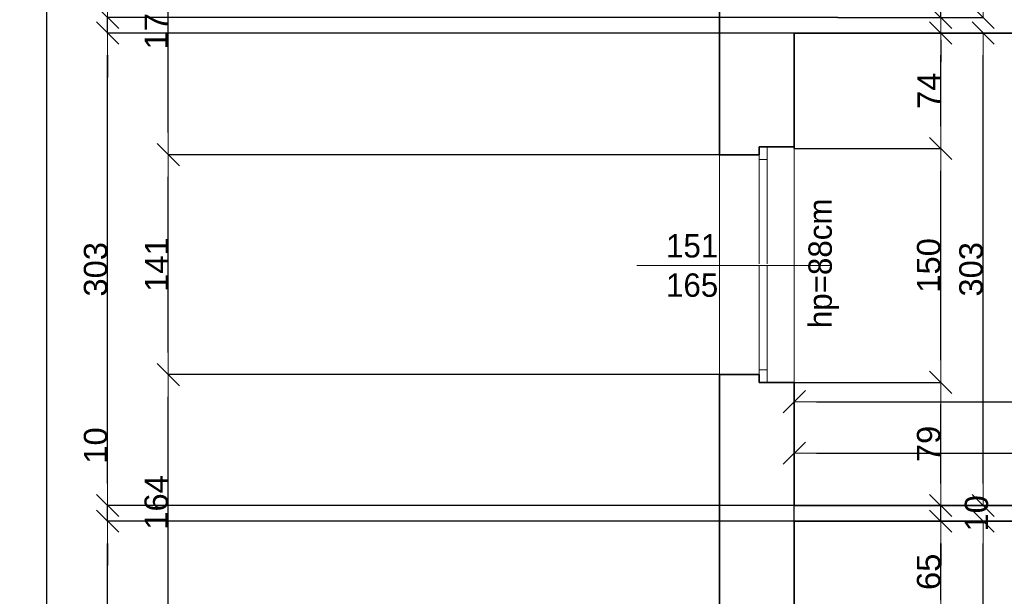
# Model space of a CAD drawing. Header units: metres. Extents: x 7506757 to 756746378, y 5735207 to 582114514.
# Tile 137 of 256: x 7678185 to 7684502, y 5856787 to 5860485. Entities that reach past the tile are written whole.
import ezdxf

# ---------------------------------------------------------------- set-up
doc = ezdxf.new("R2010")
doc.units = ezdxf.units.M
doc.header["$MEASUREMENT"] = 0
doc.header["$PDMODE"] = 2
doc.layers.get('0').update_dxf_attribs({"color": 250, "linetype": 'CONTINUOUS', "lineweight": 100, "plot": 0})
doc.layers.get('Defpoints').update_dxf_attribs({"linetype": 'CONTINUOUS'})
for name, color, linetype, lineweight in [('M_OCIANA6', 5, 'CONTINUOUS', 35), ('M_OPISY141', 7, 'CONTINUOUS', 0), ('m_umeblowanie1', 7, 'CONTINUOUS', 13), ('opis1', 7, 'CONTINUOUS', 13)]:
    doc.layers.add(name, color=color, linetype=linetype, lineweight=lineweight)
doc.layers.add('PWYMIAR', color=7, linetype='CONTINUOUS')
doc.styles.add('GENERATED_STYLE_1', font='arial.ttf')
doc.styles.add('GENERATED_STYLE_2', font='txt')
doc.dimstyles.new('GENERATED_STYLE__1', dxfattribs={"dimtxt": 150, "dimasz": 142.5, "dimexe": 0.18, "dimexo": 0, "dimgap": 0.09, "dimtad": 1, "dimdec": 0, "dimlfac": 0.1, "dimzin": 0, "dimdsep": 46, "dimtxsty": 'GENERATED_STYLE_1', "dimblk": 'ARROWHEAD_6', "dimblk1": 'ARROWHEAD_6', "dimblk2": 'ARROWHEAD_6', "dimcen": 0.09, "dimclrd": 251, "dimclre": 251, "dimclrt": 7, "dimazin": 0, "dimtfac": 1, "dimtdec": 4, "dimtmove": 0, "dimatfit": 3, "dimfxl": 0, "dimtolj": 1, "dimtzin": 0, "dimarcsym": 0})
doc.dimstyles.new('GENERATED_STYLE__2', dxfattribs={"dimtxt": 150, "dimasz": 142.5, "dimexe": 0.18, "dimexo": 0, "dimgap": 0.09, "dimtad": 1, "dimtih": 1, "dimtoh": 1, "dimdec": 0, "dimlfac": 0.1, "dimzin": 0, "dimdsep": 46, "dimtxsty": 'GENERATED_STYLE_1', "dimblk": 'ARROWHEAD_6', "dimblk1": 'ARROWHEAD_6', "dimblk2": 'ARROWHEAD_6', "dimcen": 0.09, "dimclrd": 251, "dimclre": 251, "dimclrt": 7, "dimazin": 0, "dimtfac": 1, "dimtdec": 4, "dimtmove": 0, "dimatfit": 3, "dimfxl": 0, "dimtolj": 1, "dimtzin": 0, "dimarcsym": 0})
doc.dimstyles.new('GENERATED_STYLE__3', dxfattribs={"dimtxt": 150, "dimasz": 142.5, "dimexe": 0.18, "dimexo": 0, "dimgap": 0.09, "dimtad": 1, "dimdec": 0, "dimlfac": 0.1, "dimzin": 0, "dimdsep": 46, "dimtxsty": 'GENERATED_STYLE_1', "dimblk": 'ARROWHEAD_6', "dimblk1": 'ARROWHEAD_6', "dimblk2": 'ARROWHEAD_6', "dimcen": 0.09, "dimclrd": 251, "dimclre": 251, "dimclrt": 7, "dimazin": 0, "dimtfac": 1, "dimtdec": 4, "dimtmove": 2, "dimatfit": 3, "dimfxl": 0, "dimtolj": 1, "dimtzin": 0, "dimarcsym": 0})

# ---------------------------------------------------------------- blocks, each defined once
blk = doc.blocks.new('ARROWHEAD_6')
at = {"color": 0, "linetype": 'Continuous', "lineweight": 0}
for p, q in [((-0.5, -0.5), (0.5, 0.5)), ((0, 0), (-1, 0))]:
    blk.add_line(p, q, dxfattribs=at)
blk = doc.blocks.new('*D6096')
at = {"layer": 'Defpoints', "color": 0, "linetype": 'Continuous', "transparency": 16777216}
for p in [(7683154.6, 5860779.1), (7684094.2, 5860779.1), (7683434.6, 5860499.1)]:
    blk.add_point(p, dxfattribs=at)
at = {"layer": 'PWYMIAR', "color": 251, "linetype": 'Continuous', "lineweight": -2, "transparency": 16777216}
for p, q in [((7684094.2, 5860921.6), (7684094.2, 5861064.1)), ((7683154.6, 5860779.1), (7684094.3, 5860779.1)), ((7684094.2, 5860499.1), (7684094.2, 5860779.1)), ((7683434.6, 5860499.1), (7684094.3, 5860499.1)), ((7684094.2, 5860356.6), (7684094.2, 5860214.1))]:
    blk.add_line(p, q, dxfattribs=at)
at = {"layer": 'PWYMIAR', "color": 251, "linetype": 'Continuous', "lineweight": -2, "transparency": 16777216, "xscale": 142.5, "yscale": 142.5, "zscale": 142.5}
for p, rotation in [((7684094.2, 5860779.1), 270), ((7684094.2, 5860499.1), 90)]:
    blk.add_blockref('ARROWHEAD_6', p, dxfattribs=dict(at, rotation=rotation))
at = {"layer": 'PWYMIAR', "color": 7, "linetype": 'Continuous', "lineweight": 13, "transparency": 16777216, "insert": (7684017.5, 5860639.1), "char_height": 150, "attachment_point": 5, "rotation": 90, "style": 'GENERATED_STYLE_1'}
blk.add_mtext('\\A1;28', dxfattribs=at)
blk = doc.blocks.new('*D6101')
at = {"layer": 'Defpoints', "color": 0, "linetype": 'Continuous', "transparency": 16777216}
for p in [(7684144.6, 5863679.1), (7684366.1, 5863679.1), (7683434.6, 5860499.1)]:
    blk.add_point(p, dxfattribs=at)
at = {"layer": 'PWYMIAR', "color": 251, "linetype": 'Continuous', "lineweight": -2, "transparency": 16777216}
for p, q in [((7684144.6, 5863679.1), (7684366.3, 5863679.1)), ((7684366.1, 5860641.6), (7684366.1, 5863536.6)), ((7683434.6, 5860499.1), (7684366.3, 5860499.1))]:
    blk.add_line(p, q, dxfattribs=at)
at = {"layer": 'PWYMIAR', "color": 251, "linetype": 'Continuous', "lineweight": -2, "transparency": 16777216, "xscale": 142.5, "yscale": 142.5, "zscale": 142.5}
for p, rotation in [((7684366.1, 5863679.1), 90), ((7684366.1, 5860499.1), 270)]:
    blk.add_blockref('ARROWHEAD_6', p, dxfattribs=dict(at, rotation=rotation))
at = {"layer": 'PWYMIAR', "color": 7, "linetype": 'Continuous', "lineweight": 13, "transparency": 16777216, "insert": (7684289.3, 5862089.1), "char_height": 150, "attachment_point": 5, "rotation": 90, "style": 'GENERATED_STYLE_1'}
blk.add_mtext('\\A1;318', dxfattribs=at)
blk = doc.blocks.new('*D6102')
at = {"layer": 'Defpoints', "color": 0, "linetype": 'Continuous', "transparency": 16777216}
for p in [(7683154.6, 5858159.1), (7684094.2, 5858159.1), (7683154.6, 5857369.1)]:
    blk.add_point(p, dxfattribs=at)
at = {"layer": 'PWYMIAR', "color": 251, "linetype": 'Continuous', "lineweight": -2, "transparency": 16777216}
for p, q in [((7683154.6, 5858159.1), (7684094.3, 5858159.1)), ((7684094.2, 5857511.6), (7684094.2, 5858016.6)), ((7683154.6, 5857369.1), (7684094.3, 5857369.1))]:
    blk.add_line(p, q, dxfattribs=at)
at = {"layer": 'PWYMIAR', "color": 251, "linetype": 'Continuous', "lineweight": -2, "transparency": 16777216, "xscale": 142.5, "yscale": 142.5, "zscale": 142.5}
for p, rotation in [((7684094.2, 5858159.1), 90), ((7684094.2, 5857369.1), 270)]:
    blk.add_blockref('ARROWHEAD_6', p, dxfattribs=dict(at, rotation=rotation))
at = {"layer": 'PWYMIAR', "color": 7, "linetype": 'Continuous', "lineweight": 13, "transparency": 16777216, "insert": (7684017.5, 5857764.1), "char_height": 150, "attachment_point": 5, "rotation": 90, "style": 'GENERATED_STYLE_1'}
blk.add_mtext('\\A1;79', dxfattribs=at)
blk = doc.blocks.new('*D6103')
at = {"layer": 'Defpoints', "color": 0, "linetype": 'Continuous', "transparency": 16777216}
for p in [(7683154.6, 5859659.1), (7684094.2, 5859659.1), (7683154.6, 5858159.1)]:
    blk.add_point(p, dxfattribs=at)
at = {"layer": 'PWYMIAR', "color": 251, "linetype": 'Continuous', "lineweight": -2, "transparency": 16777216}
for p, q in [((7683154.6, 5859659.1), (7684094.3, 5859659.1)), ((7684094.2, 5858301.6), (7684094.2, 5859516.6)), ((7683154.6, 5858159.1), (7684094.3, 5858159.1))]:
    blk.add_line(p, q, dxfattribs=at)
at = {"layer": 'PWYMIAR', "color": 251, "linetype": 'Continuous', "lineweight": -2, "transparency": 16777216, "xscale": 142.5, "yscale": 142.5, "zscale": 142.5}
for p, rotation in [((7684094.2, 5859659.1), 90), ((7684094.2, 5858159.1), 270)]:
    blk.add_blockref('ARROWHEAD_6', p, dxfattribs=dict(at, rotation=rotation))
at = {"layer": 'PWYMIAR', "color": 7, "linetype": 'Continuous', "lineweight": 13, "transparency": 16777216, "insert": (7684017.5, 5858909.1), "char_height": 150, "attachment_point": 5, "rotation": 90, "style": 'GENERATED_STYLE_1'}
blk.add_mtext('\\A1;150', dxfattribs=at)
blk = doc.blocks.new('*D6104')
at = {"layer": 'Defpoints', "color": 0, "linetype": 'Continuous', "transparency": 16777216}
for p in [(7683154.6, 5860399.1), (7684094.2, 5860399.1), (7683154.6, 5859659.1)]:
    blk.add_point(p, dxfattribs=at)
at = {"layer": 'PWYMIAR', "color": 251, "linetype": 'Continuous', "lineweight": -2, "transparency": 16777216}
for p, q in [((7683154.6, 5860399.1), (7684094.3, 5860399.1)), ((7684094.2, 5859801.6), (7684094.2, 5860256.6)), ((7683154.6, 5859659.1), (7684094.3, 5859659.1))]:
    blk.add_line(p, q, dxfattribs=at)
at = {"layer": 'PWYMIAR', "color": 251, "linetype": 'Continuous', "lineweight": -2, "transparency": 16777216, "xscale": 142.5, "yscale": 142.5, "zscale": 142.5}
for p, rotation in [((7684094.2, 5860399.1), 90), ((7684094.2, 5859659.1), 270)]:
    blk.add_blockref('ARROWHEAD_6', p, dxfattribs=dict(at, rotation=rotation))
at = {"layer": 'PWYMIAR', "color": 7, "linetype": 'Continuous', "lineweight": 13, "transparency": 16777216, "insert": (7684019.1, 5860029.1), "char_height": 150, "attachment_point": 5, "rotation": 90, "style": 'GENERATED_STYLE_1'}
blk.add_mtext('\\A1;74', dxfattribs=at)
blk = doc.blocks.new('*D6108')
at = {"layer": 'Defpoints', "color": 0, "linetype": 'Continuous', "transparency": 16777216}
for p in [(7683154.6, 5857269.1), (7684094.2, 5857269.1), (7683154.6, 5856619.1)]:
    blk.add_point(p, dxfattribs=at)
at = {"layer": 'PWYMIAR', "color": 251, "linetype": 'Continuous', "lineweight": -2, "transparency": 16777216}
for p, q in [((7683154.6, 5857269.1), (7684094.3, 5857269.1)), ((7684094.2, 5856761.6), (7684094.2, 5857126.6)), ((7683154.6, 5856619.1), (7684094.3, 5856619.1))]:
    blk.add_line(p, q, dxfattribs=at)
at = {"layer": 'PWYMIAR', "color": 251, "linetype": 'Continuous', "lineweight": -2, "transparency": 16777216, "xscale": 142.5, "yscale": 142.5, "zscale": 142.5}
for p, rotation in [((7684094.2, 5857269.1), 90), ((7684094.2, 5856619.1), 270)]:
    blk.add_blockref('ARROWHEAD_6', p, dxfattribs=dict(at, rotation=rotation))
at = {"layer": 'PWYMIAR', "color": 7, "linetype": 'Continuous', "lineweight": 13, "transparency": 16777216, "insert": (7684017.5, 5856944.1), "char_height": 150, "attachment_point": 5, "rotation": 90, "style": 'GENERATED_STYLE_1'}
blk.add_mtext('\\A1;65', dxfattribs=at)
blk = doc.blocks.new('*D6109')
at = {"layer": 'Defpoints', "color": 0, "linetype": 'Continuous', "transparency": 16777216}
for p in [(7683154.6, 5857369.1), (7684094.2, 5857369.1), (7683154.6, 5857269.1)]:
    blk.add_point(p, dxfattribs=at)
at = {"layer": 'PWYMIAR', "color": 251, "linetype": 'Continuous', "lineweight": -2, "transparency": 16777216}
for p, q in [((7684094.2, 5857511.6), (7684094.2, 5857654.1)), ((7683154.6, 5857369.1), (7684094.3, 5857369.1)), ((7684094.2, 5857269.1), (7684094.2, 5857369.1)), ((7683154.6, 5857269.1), (7684094.3, 5857269.1)), ((7684094.2, 5857126.6), (7684094.2, 5856984.1))]:
    blk.add_line(p, q, dxfattribs=at)
at = {"layer": 'PWYMIAR', "color": 251, "linetype": 'Continuous', "lineweight": -2, "transparency": 16777216, "xscale": 142.5, "yscale": 142.5, "zscale": 142.5}
for p, rotation in [((7684094.2, 5857369.1), 270), ((7684094.2, 5857269.1), 90)]:
    blk.add_blockref('ARROWHEAD_6', p, dxfattribs=dict(at, rotation=rotation))
at = {"layer": 'PWYMIAR', "color": 7, "linetype": 'Continuous', "lineweight": 13, "transparency": 16777216, "insert": (7684324.2, 5857319.1), "char_height": 150, "attachment_point": 5, "rotation": 90, "style": 'GENERATED_STYLE_1'}
blk.add_mtext('\\A1;10', dxfattribs=at)
blk = doc.blocks.new('*D6110')
at = {"layer": 'Defpoints', "color": 0, "linetype": 'Continuous', "transparency": 16777216}
for p in [(7683154.6, 5860399.1), (7684366.1, 5860399.1), (7683154.6, 5857369.1)]:
    blk.add_point(p, dxfattribs=at)
at = {"layer": 'PWYMIAR', "color": 251, "linetype": 'Continuous', "lineweight": -2, "transparency": 16777216}
for p, q in [((7683154.6, 5860399.1), (7684366.3, 5860399.1)), ((7684366.1, 5857511.6), (7684366.1, 5860256.6)), ((7683154.6, 5857369.1), (7684366.3, 5857369.1))]:
    blk.add_line(p, q, dxfattribs=at)
at = {"layer": 'PWYMIAR', "color": 251, "linetype": 'Continuous', "lineweight": -2, "transparency": 16777216, "xscale": 142.5, "yscale": 142.5, "zscale": 142.5}
for p, rotation in [((7684366.1, 5860399.1), 90), ((7684366.1, 5857369.1), 270)]:
    blk.add_blockref('ARROWHEAD_6', p, dxfattribs=dict(at, rotation=rotation))
at = {"layer": 'PWYMIAR', "color": 7, "linetype": 'Continuous', "lineweight": 13, "transparency": 16777216, "insert": (7684289.3, 5858884.1), "char_height": 150, "attachment_point": 5, "rotation": 90, "style": 'GENERATED_STYLE_1'}
blk.add_mtext('\\A1;303', dxfattribs=at)
blk = doc.blocks.new('*D6111')
at = {"layer": 'Defpoints', "color": 0, "linetype": 'Continuous', "transparency": 16777216}
for p in [(7683154.6, 5857269.1), (7684366.1, 5857269.1), (7683364.6, 5853869.1)]:
    blk.add_point(p, dxfattribs=at)
at = {"layer": 'PWYMIAR', "color": 251, "linetype": 'Continuous', "lineweight": -2, "transparency": 16777216}
for p, q in [((7683154.6, 5857269.1), (7684366.3, 5857269.1)), ((7684366.1, 5854011.6), (7684366.1, 5857126.6)), ((7683364.6, 5853869.1), (7684366.3, 5853869.1))]:
    blk.add_line(p, q, dxfattribs=at)
at = {"layer": 'PWYMIAR', "color": 251, "linetype": 'Continuous', "lineweight": -2, "transparency": 16777216, "xscale": 142.5, "yscale": 142.5, "zscale": 142.5}
for p, rotation in [((7684366.1, 5857269.1), 90), ((7684366.1, 5853869.1), 270)]:
    blk.add_blockref('ARROWHEAD_6', p, dxfattribs=dict(at, rotation=rotation))
at = {"layer": 'PWYMIAR', "color": 7, "linetype": 'Continuous', "lineweight": 13, "transparency": 16777216, "insert": (7684289.3, 5855569.1), "char_height": 150, "attachment_point": 5, "rotation": 90, "style": 'GENERATED_STYLE_1'}
blk.add_mtext('\\A1;340', dxfattribs=at)
blk = doc.blocks.new('*D6117')
at = {"layer": 'Defpoints', "color": 0, "linetype": 'Continuous', "transparency": 16777216}
for p in [(7686594.6, 5857705.3), (7683154.6, 5857269.1), (7686594.6, 5857269.1)]:
    blk.add_point(p, dxfattribs=at)
at = {"layer": 'PWYMIAR', "color": 251, "linetype": 'Continuous', "lineweight": -2, "transparency": 16777216}
for p, q in [((7683154.6, 5857269.1), (7683154.6, 5857705.5)), ((7683297.1, 5857705.3), (7686452.1, 5857705.3)), ((7686594.6, 5857269.1), (7686594.6, 5857705.5))]:
    blk.add_line(p, q, dxfattribs=at)
at = {"layer": 'PWYMIAR', "color": 251, "linetype": 'Continuous', "lineweight": -2, "transparency": 16777216, "xscale": 142.5, "yscale": 142.5, "zscale": 142.5, "rotation": 180}
blk.add_blockref('ARROWHEAD_6', (7683154.6, 5857705.3), dxfattribs=at)
at = {"layer": 'PWYMIAR', "color": 251, "linetype": 'Continuous', "lineweight": -2, "transparency": 16777216, "xscale": 142.5, "yscale": 142.5, "zscale": 142.5}
blk.add_blockref('ARROWHEAD_6', (7686594.6, 5857705.3), dxfattribs=at)
at = {"layer": 'PWYMIAR', "color": 7, "linetype": 'Continuous', "lineweight": 13, "transparency": 16777216, "insert": (7684874.6, 5857782), "char_height": 150, "attachment_point": 5, "style": 'GENERATED_STYLE_1'}
blk.add_mtext('\\A1;344', dxfattribs=at)
blk = doc.blocks.new('*D6130')
at = {"layer": 'Defpoints', "color": 0, "linetype": 'Continuous', "transparency": 16777216}
for p in [(7688404.6, 5858035), (7683154.6, 5857369.1), (7688404.6, 5857369.1)]:
    blk.add_point(p, dxfattribs=at)
at = {"layer": 'PWYMIAR', "color": 251, "linetype": 'Continuous', "lineweight": -2, "transparency": 16777216}
for p, q in [((7683154.6, 5857369.1), (7683154.6, 5858035.1)), ((7683297.1, 5858035), (7688262.1, 5858035)), ((7688404.6, 5857369.1), (7688404.6, 5858035.1))]:
    blk.add_line(p, q, dxfattribs=at)
at = {"layer": 'PWYMIAR', "color": 251, "linetype": 'Continuous', "lineweight": -2, "transparency": 16777216, "xscale": 142.5, "yscale": 142.5, "zscale": 142.5, "rotation": 180}
blk.add_blockref('ARROWHEAD_6', (7683154.6, 5858035), dxfattribs=at)
at = {"layer": 'PWYMIAR', "color": 251, "linetype": 'Continuous', "lineweight": -2, "transparency": 16777216, "xscale": 142.5, "yscale": 142.5, "zscale": 142.5}
blk.add_blockref('ARROWHEAD_6', (7688404.6, 5858035), dxfattribs=at)
at = {"layer": 'PWYMIAR', "color": 7, "linetype": 'Continuous', "lineweight": 13, "transparency": 16777216, "insert": (7685779.6, 5858111.6), "char_height": 150, "attachment_point": 5, "style": 'GENERATED_STYLE_1'}
blk.add_mtext('\\A1;525', dxfattribs=at)
blk = doc.blocks.new('*D6341')
at = {"layer": 'Defpoints', "color": 0, "linetype": 'Continuous', "transparency": 16777216}
for p in [(7679138.5, 5858209.1), (7682674.6, 5858209.1), (7682674.6, 5856569.1)]:
    blk.add_point(p, dxfattribs=at)
at = {"layer": 'PWYMIAR', "color": 251, "linetype": 'Continuous', "lineweight": -2, "transparency": 16777216}
for p, q in [((7682674.6, 5858209.1), (7679138.3, 5858209.1)), ((7679138.5, 5856711.6), (7679138.5, 5858066.6)), ((7682674.6, 5856569.1), (7679138.3, 5856569.1))]:
    blk.add_line(p, q, dxfattribs=at)
at = {"layer": 'PWYMIAR', "color": 251, "linetype": 'Continuous', "lineweight": -2, "transparency": 16777216, "xscale": 142.5, "yscale": 142.5, "zscale": 142.5}
for p, rotation in [((7679138.5, 5858209.1), 90), ((7679138.5, 5856569.1), 270)]:
    blk.add_blockref('ARROWHEAD_6', p, dxfattribs=dict(at, rotation=rotation))
at = {"layer": 'PWYMIAR', "color": 7, "linetype": 'Continuous', "lineweight": 13, "transparency": 16777216, "insert": (7679061.8, 5857389.1), "char_height": 150, "attachment_point": 5, "rotation": 90, "style": 'GENERATED_STYLE_1'}
blk.add_mtext('\\A1;164', dxfattribs=at)
blk = doc.blocks.new('*D6342')
at = {"layer": 'Defpoints', "color": 0, "linetype": 'Continuous', "transparency": 16777216}
for p in [(7679138.5, 5859619.1), (7682674.6, 5859619.1), (7682674.6, 5858209.1)]:
    blk.add_point(p, dxfattribs=at)
at = {"layer": 'PWYMIAR', "color": 251, "linetype": 'Continuous', "lineweight": -2, "transparency": 16777216}
for p, q in [((7682674.6, 5859619.1), (7679138.3, 5859619.1)), ((7679138.5, 5858351.6), (7679138.5, 5859476.6)), ((7682674.6, 5858209.1), (7679138.3, 5858209.1))]:
    blk.add_line(p, q, dxfattribs=at)
at = {"layer": 'PWYMIAR', "color": 251, "linetype": 'Continuous', "lineweight": -2, "transparency": 16777216, "xscale": 142.5, "yscale": 142.5, "zscale": 142.5}
for p, rotation in [((7679138.5, 5859619.1), 90), ((7679138.5, 5858209.1), 270)]:
    blk.add_blockref('ARROWHEAD_6', p, dxfattribs=dict(at, rotation=rotation))
at = {"layer": 'PWYMIAR', "color": 7, "linetype": 'Continuous', "lineweight": 13, "transparency": 16777216, "insert": (7679063.1, 5858914.1), "char_height": 150, "attachment_point": 5, "rotation": 90, "style": 'GENERATED_STYLE_1'}
blk.add_mtext('\\A1;141', dxfattribs=at)
blk = doc.blocks.new('*D6343')
at = {"layer": 'Defpoints', "color": 0, "linetype": 'Continuous', "transparency": 16777216}
for p in [(7679138.5, 5861319.1), (7682674.6, 5861319.1), (7682674.6, 5859619.1)]:
    blk.add_point(p, dxfattribs=at)
at = {"layer": 'PWYMIAR', "color": 251, "linetype": 'Continuous', "lineweight": -2, "transparency": 16777216}
for p, q in [((7682674.6, 5861319.1), (7679138.3, 5861319.1)), ((7679138.5, 5859761.6), (7679138.5, 5861176.6)), ((7682674.6, 5859619.1), (7679138.3, 5859619.1))]:
    blk.add_line(p, q, dxfattribs=at)
at = {"layer": 'PWYMIAR', "color": 251, "linetype": 'Continuous', "lineweight": -2, "transparency": 16777216, "xscale": 142.5, "yscale": 142.5, "zscale": 142.5}
for p, rotation in [((7679138.5, 5861319.1), 90), ((7679138.5, 5859619.1), 270)]:
    blk.add_blockref('ARROWHEAD_6', p, dxfattribs=dict(at, rotation=rotation))
at = {"layer": 'PWYMIAR', "color": 7, "linetype": 'Continuous', "lineweight": 13, "transparency": 16777216, "insert": (7679061.8, 5860469.1), "char_height": 150, "attachment_point": 5, "rotation": 90, "style": 'GENERATED_STYLE_1'}
blk.add_mtext('\\A1;170', dxfattribs=at)
blk = doc.blocks.new('*D6353')
at = {"layer": 'Defpoints', "color": 0, "linetype": 'Continuous', "transparency": 16777216}
for p in [(7678749.3, 5857269.1), (7683154.6, 5857269.1), (7683154.6, 5854889.1)]:
    blk.add_point(p, dxfattribs=at)
at = {"layer": 'PWYMIAR', "color": 251, "linetype": 'Continuous', "lineweight": -2, "transparency": 16777216}
for p, q in [((7683154.6, 5857269.1), (7678749.1, 5857269.1)), ((7678749.3, 5855031.6), (7678749.3, 5857126.6)), ((7683154.6, 5854889.1), (7678749.1, 5854889.1))]:
    blk.add_line(p, q, dxfattribs=at)
at = {"layer": 'PWYMIAR', "color": 251, "linetype": 'Continuous', "lineweight": -2, "transparency": 16777216, "xscale": 142.5, "yscale": 142.5, "zscale": 142.5}
for p, rotation in [((7678749.3, 5857269.1), 90), ((7678749.3, 5854889.1), 270)]:
    blk.add_blockref('ARROWHEAD_6', p, dxfattribs=dict(at, rotation=rotation))
at = {"layer": 'PWYMIAR', "color": 7, "linetype": 'Continuous', "lineweight": 13, "transparency": 16777216, "insert": (7678672.6, 5856079.1), "char_height": 150, "attachment_point": 5, "rotation": 90, "style": 'GENERATED_STYLE_1'}
blk.add_mtext('\\A1;238', dxfattribs=at)
blk = doc.blocks.new('*D6354')
at = {"layer": 'Defpoints', "color": 0, "linetype": 'Continuous', "transparency": 16777216}
for p in [(7678749.3, 5857369.1), (7683154.6, 5857369.1), (7683154.6, 5857269.1)]:
    blk.add_point(p, dxfattribs=at)
at = {"layer": 'PWYMIAR', "color": 251, "linetype": 'Continuous', "lineweight": -2, "transparency": 16777216}
for p, q in [((7678749.3, 5857511.6), (7678749.3, 5857854.5)), ((7683154.6, 5857369.1), (7678749.1, 5857369.1)), ((7678749.3, 5857269.1), (7678749.3, 5857369.1)), ((7683154.6, 5857269.1), (7678749.1, 5857269.1)), ((7678749.3, 5857126.6), (7678749.3, 5856984.1))]:
    blk.add_line(p, q, dxfattribs=at)
at = {"layer": 'PWYMIAR', "color": 251, "linetype": 'Continuous', "lineweight": -2, "transparency": 16777216, "xscale": 142.5, "yscale": 142.5, "zscale": 142.5}
for p, rotation in [((7678749.3, 5857369.1), 270), ((7678749.3, 5857269.1), 90)]:
    blk.add_blockref('ARROWHEAD_6', p, dxfattribs=dict(at, rotation=rotation))
at = {"layer": 'PWYMIAR', "color": 7, "linetype": 'Continuous', "lineweight": 13, "transparency": 16777216, "insert": (7678672.6, 5857754.3), "char_height": 150, "attachment_point": 5, "rotation": 90, "style": 'GENERATED_STYLE_1'}
blk.add_mtext('\\A1;10', dxfattribs=at)
blk = doc.blocks.new('*D6355')
at = {"layer": 'Defpoints', "color": 0, "linetype": 'Continuous', "transparency": 16777216}
for p in [(7678749.3, 5860399.1), (7683154.6, 5860399.1), (7683154.6, 5857369.1)]:
    blk.add_point(p, dxfattribs=at)
at = {"layer": 'PWYMIAR', "color": 251, "linetype": 'Continuous', "lineweight": -2, "transparency": 16777216}
for p, q in [((7683154.6, 5860399.1), (7678749.1, 5860399.1)), ((7678749.3, 5857511.6), (7678749.3, 5860256.6)), ((7683154.6, 5857369.1), (7678749.1, 5857369.1))]:
    blk.add_line(p, q, dxfattribs=at)
at = {"layer": 'PWYMIAR', "color": 251, "linetype": 'Continuous', "lineweight": -2, "transparency": 16777216, "xscale": 142.5, "yscale": 142.5, "zscale": 142.5}
for p, rotation in [((7678749.3, 5860399.1), 90), ((7678749.3, 5857369.1), 270)]:
    blk.add_blockref('ARROWHEAD_6', p, dxfattribs=dict(at, rotation=rotation))
at = {"layer": 'PWYMIAR', "color": 7, "linetype": 'Continuous', "lineweight": 13, "transparency": 16777216, "insert": (7678672.6, 5858884.1), "char_height": 150, "attachment_point": 5, "rotation": 90, "style": 'GENERATED_STYLE_1'}
blk.add_mtext('\\A1;303', dxfattribs=at)
blk = doc.blocks.new('*D6356')
at = {"layer": 'Defpoints', "color": 0, "linetype": 'Continuous', "transparency": 16777216}
for p in [(7678749.3, 5860499.1), (7683434.6, 5860499.1), (7683154.6, 5860399.1)]:
    blk.add_point(p, dxfattribs=at)
at = {"layer": 'PWYMIAR', "color": 251, "linetype": 'Continuous', "lineweight": -2, "transparency": 16777216}
for p, q in [((7678749.3, 5860641.6), (7678749.3, 5860984.5)), ((7683434.6, 5860499.1), (7678749.1, 5860499.1)), ((7678749.3, 5860399.1), (7678749.3, 5860499.1)), ((7683154.6, 5860399.1), (7678749.1, 5860399.1)), ((7678749.3, 5860256.6), (7678749.3, 5860114.1))]:
    blk.add_line(p, q, dxfattribs=at)
at = {"layer": 'PWYMIAR', "color": 251, "linetype": 'Continuous', "lineweight": -2, "transparency": 16777216, "xscale": 142.5, "yscale": 142.5, "zscale": 142.5}
for p, rotation in [((7678749.3, 5860499.1), 270), ((7678749.3, 5860399.1), 90)]:
    blk.add_blockref('ARROWHEAD_6', p, dxfattribs=dict(at, rotation=rotation))
at = {"layer": 'PWYMIAR', "color": 7, "linetype": 'Continuous', "lineweight": 13, "transparency": 16777216, "insert": (7678672.6, 5860884.3), "char_height": 150, "attachment_point": 5, "rotation": 90, "style": 'GENERATED_STYLE_1'}
blk.add_mtext('\\A1;10', dxfattribs=at)
blk = doc.blocks.new('*D6357')
at = {"layer": 'Defpoints', "color": 0, "linetype": 'Continuous', "transparency": 16777216}
for p in [(7678749.3, 5863679.1), (7684144.6, 5863679.1), (7683434.6, 5860499.1)]:
    blk.add_point(p, dxfattribs=at)
at = {"layer": 'PWYMIAR', "color": 251, "linetype": 'Continuous', "lineweight": -2, "transparency": 16777216}
for p, q in [((7684144.6, 5863679.1), (7678749.1, 5863679.1)), ((7678749.3, 5860641.6), (7678749.3, 5863536.6)), ((7683434.6, 5860499.1), (7678749.1, 5860499.1))]:
    blk.add_line(p, q, dxfattribs=at)
at = {"layer": 'PWYMIAR', "color": 251, "linetype": 'Continuous', "lineweight": -2, "transparency": 16777216, "xscale": 142.5, "yscale": 142.5, "zscale": 142.5}
for p, rotation in [((7678749.3, 5863679.1), 90), ((7678749.3, 5860499.1), 270)]:
    blk.add_blockref('ARROWHEAD_6', p, dxfattribs=dict(at, rotation=rotation))
at = {"layer": 'PWYMIAR', "color": 7, "linetype": 'Continuous', "lineweight": 13, "transparency": 16777216, "insert": (7678672.6, 5862089.1), "char_height": 150, "attachment_point": 5, "rotation": 90, "style": 'GENERATED_STYLE_1'}
blk.add_mtext('\\A1;318', dxfattribs=at)
blk = doc.blocks.new('*D6365')
at = {"layer": 'Defpoints', "color": 0, "linetype": 'Continuous', "transparency": 16777216}
for p in [(7678360.1, 5870709.1), (7682674.6, 5870709.1), (7682674.6, 5853409.1)]:
    blk.add_point(p, dxfattribs=at)
at = {"layer": 'PWYMIAR', "color": 251, "linetype": 'Continuous', "lineweight": -2, "transparency": 16777216}
for p, q in [((7682674.6, 5870709.1), (7678360, 5870709.1)), ((7678360.1, 5853551.6), (7678360.1, 5870566.6)), ((7682674.6, 5853409.1), (7678360, 5853409.1))]:
    blk.add_line(p, q, dxfattribs=at)
at = {"layer": 'PWYMIAR', "color": 251, "linetype": 'Continuous', "lineweight": -2, "transparency": 16777216, "xscale": 142.5, "yscale": 142.5, "zscale": 142.5}
for p, rotation in [((7678360.1, 5870709.1), 90), ((7678360.1, 5853409.1), 270)]:
    blk.add_blockref('ARROWHEAD_6', p, dxfattribs=dict(at, rotation=rotation))
at = {"layer": 'PWYMIAR', "color": 7, "linetype": 'Continuous', "lineweight": 13, "transparency": 16777216, "insert": (7678283.4, 5862059.1), "char_height": 150, "attachment_point": 5, "rotation": 90, "style": 'GENERATED_STYLE_1'}
blk.add_mtext('\\A1;1730', dxfattribs=at)

msp = doc.modelspace()

# ---------------------------------------------------------------- linework, layer by layer
at = {"layer": 'M_OCIANA6', "linetype": 'Continuous'}
for p, q in [((7682674.6, 5859619.1), (7682674.6, 5861319.1)), ((7683154.6, 5859659.1), (7683154.6, 5860399.1)), ((7688404.6, 5860399.1), (7683154.6, 5860399.1)), ((7682929.6, 5859669.1), (7683154.6, 5859669.1)), ((7682929.6, 5859669.1), (7682929.6, 5859619.1)), ((7682929.6, 5859619.1), (7682674.6, 5859619.1)), ((7682674.6, 5856569.1), (7682674.6, 5858209.1)), ((7682929.6, 5858209.1), (7682674.6, 5858209.1)), ((7682929.6, 5858159.1), (7682929.6, 5858209.1)), ((7682929.6, 5858159.1), (7683154.6, 5858159.1)), ((7682929.6, 5858159.1), (7683154.6, 5858159.1)), ((7683154.6, 5857369.1), (7683154.6, 5858159.1)), ((7686594.6, 5857369.1), (7683154.6, 5857369.1)), ((7683154.6, 5856619.1), (7683154.6, 5857269.1)), ((7686594.6, 5857269.1), (7683154.6, 5857269.1))]:
    msp.add_line(p, q, dxfattribs=at)
at = {"layer": 'M_OPISY141', "linetype": 'Continuous'}
msp.add_line((7682143.4, 5858909.1), (7683396.1, 5858909.1), dxfattribs=at)
at = {"layer": 'm_umeblowanie1', "linetype": 'Continuous'}
for p, q in [((7682979.6, 5859669.1), (7682979.6, 5858919.1)), ((7683154.6, 5858159.1), (7683154.6, 5859669.1)), ((7682674.6, 5858209.1), (7682674.6, 5859619.1)), ((7682929.6, 5859619.1), (7682929.6, 5858919.1)), ((7682929.6, 5859589.1), (7682979.6, 5859589.1)), ((7682929.6, 5858209.1), (7682929.6, 5858909.1)), ((7682979.6, 5858159.1), (7682979.6, 5858909.1)), ((7682929.6, 5858239.1), (7682979.6, 5858239.1))]:
    msp.add_line(p, q, dxfattribs=at)

# ---------------------------------------------------------------- texts
at = {"layer": 'opis1', "linetype": 'Continuous', "insert": (7683245.4, 5859337.7), "char_height": 150, "attachment_point": 3, "rotation": 90, "style": 'GENERATED_STYLE_2'}
msp.add_mtext('{hp=88cm}', dxfattribs=at)
at = {"layer": 'opis1', "linetype": 'Continuous', "insert": (7682331.9, 5859109.9), "char_height": 150, "width": 349.992, "attachment_point": 1, "line_spacing_factor": 1.007581, "style": 'GENERATED_STYLE_2'}
msp.add_mtext('{151\\P165}', dxfattribs=at)

# ---------------------------------------------------------------- dimensions: what is measured, and where the dimension line sits
at = {"layer": 'PWYMIAR', "color": 251, "linetype": 'Continuous', "lineweight": 13}
for base, p1, p2, dimstyle, picture, middle in [((7678360.1, 5870709.1), (7682674.6, 5853409.1), (7682674.6, 5870709.1), 'GENERATED_STYLE__1', '*D6365', (7678283.4, 5862059.1)), ((7678749.3, 5863679.1), (7683434.6, 5860499.1), (7684144.6, 5863679.1), 'GENERATED_STYLE__1', '*D6357', (7678672.6, 5862089.1)), ((7684366.1, 5863679.1), (7683434.6, 5860499.1), (7684144.6, 5863679.1), 'GENERATED_STYLE__1', '*D6101', (7684289.3, 5862089.1)), ((7679138.5, 5861319.1), (7682674.6, 5859619.1), (7682674.6, 5861319.1), 'GENERATED_STYLE__1', '*D6343', (7679061.8, 5860469.1)), ((7684094.2, 5860779.1), (7683434.6, 5860499.1), (7683154.6, 5860779.1), 'GENERATED_STYLE__3', '*D6096', (7684017.5, 5860639.1)), ((7678749.3, 5860499.1), (7683154.6, 5860399.1), (7683434.6, 5860499.1), 'GENERATED_STYLE__1', '*D6356', (7678672.6, 5860884.3)), ((7678749.3, 5860399.1), (7683154.6, 5857369.1), (7683154.6, 5860399.1), 'GENERATED_STYLE__1', '*D6355', (7678672.6, 5858884.1)), ((7684094.2, 5860399.1), (7683154.6, 5859659.1), (7683154.6, 5860399.1), 'GENERATED_STYLE__1', '*D6104', (7684019.1, 5860029.1)), ((7684366.1, 5860399.1), (7683154.6, 5857369.1), (7683154.6, 5860399.1), 'GENERATED_STYLE__1', '*D6110', (7684289.3, 5858884.1)), ((7684094.2, 5859659.1), (7683154.6, 5858159.1), (7683154.6, 5859659.1), 'GENERATED_STYLE__1', '*D6103', (7684017.5, 5858909.1)), ((7679138.5, 5859619.1), (7682674.6, 5858209.1), (7682674.6, 5859619.1), 'GENERATED_STYLE__1', '*D6342', (7679063.1, 5858914.1)), ((7679138.5, 5858209.1), (7682674.6, 5856569.1), (7682674.6, 5858209.1), 'GENERATED_STYLE__1', '*D6341', (7679061.8, 5857389.1)), ((7684094.2, 5858159.1), (7683154.6, 5857369.1), (7683154.6, 5858159.1), 'GENERATED_STYLE__1', '*D6102', (7684017.5, 5857764.1)), ((7678749.3, 5857369.1), (7683154.6, 5857269.1), (7683154.6, 5857369.1), 'GENERATED_STYLE__1', '*D6354', (7678672.6, 5857754.3)), ((7684094.2, 5857369.1), (7683154.6, 5857269.1), (7683154.6, 5857369.1), 'GENERATED_STYLE__3', '*D6109', (7684324.2, 5857319.1)), ((7678749.3, 5857269.1), (7683154.6, 5854889.1), (7683154.6, 5857269.1), 'GENERATED_STYLE__1', '*D6353', (7678672.6, 5856079.1)), ((7684094.2, 5857269.1), (7683154.6, 5856619.1), (7683154.6, 5857269.1), 'GENERATED_STYLE__1', '*D6108', (7684017.5, 5856944.1)), ((7684366.1, 5857269.1), (7683364.6, 5853869.1), (7683154.6, 5857269.1), 'GENERATED_STYLE__1', '*D6111', (7684289.3, 5855569.1))]:
    dim = msp.add_linear_dim(base=base, p1=p1, p2=p2, angle=90, dimstyle=dimstyle, dxfattribs=at)
    dim.commit()
    dim.dimension.update_dxf_attribs({"geometry": picture, "text_midpoint": middle})
for base, p1, p2, picture, middle in [((7688404.6, 5858035), (7683154.6, 5857369.1), (7688404.6, 5857369.1), '*D6130', (7685779.6, 5858111.6)), ((7686594.6, 5857705.3), (7683154.6, 5857269.1), (7686594.6, 5857269.1), '*D6117', (7684874.6, 5857782))]:
    dim = msp.add_linear_dim(base=base, p1=p1, p2=p2, dimstyle='GENERATED_STYLE__2', dxfattribs=at)
    dim.commit()
    dim.dimension.update_dxf_attribs({"geometry": picture, "text_midpoint": middle})

doc.saveas('drawing.dxf')
